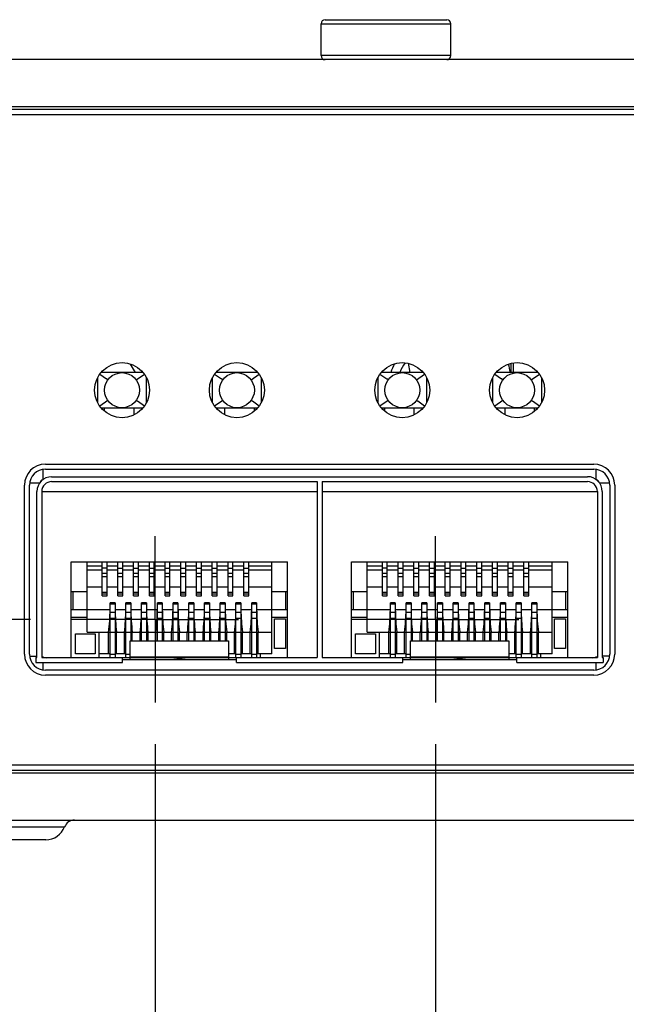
# Model space of a CAD drawing. Header units: inches. Extents: x 0 to 34, y 0 to 22.
# Tile 100 of 106: x 25.6 to 26.5, y 5.8 to 7.3. Entities that reach past the tile are written whole.
import ezdxf

# ---------------------------------------------------------------- set-up
doc = ezdxf.new("R2010")
doc.units = ezdxf.units.IN
doc.header["$LTSCALE"] = 1.87
doc.header["$MEASUREMENT"] = 0
doc.linetypes.add('CENTER', pattern=[0.6, 0.375, -0.075, 0.075, -0.075])
doc.layers.get('0').update_dxf_attribs({"linetype": 'CONTINUOUS'})
doc.layers.add('02___PRT_ALL_AXES', color=7, linetype='CONTINUOUS')
doc.layers.add('DIMENSIONS', color=7, linetype='CONTINUOUS')
doc.styles.get("Standard").update_dxf_attribs({"font": 'txt', "width": 0.8})
doc.dimstyles.new('DIMSTYLE_1', dxfattribs={"dimtxt": 0.125, "dimasz": 0.18, "dimexe": 0.125, "dimexo": 0.0625, "dimgap": 0.09, "dimtad": 0, "dimtih": 1, "dimtoh": 1, "dimlfac": 1.333333, "dimzin": 4, "dimdsep": 46, "dimtxsty": 'STANDARD', "dimblk": '_FILLED', "dimblk1": '_FILLED', "dimblk2": '_FILLED', "dimcen": 0.09, "dimadec": 0, "dimazin": 0, "dimtfac": 1, "dimtofl": 0, "dimtmove": 0, "dimatfit": 3, "dimldrblk": '_FILLED', "dimfxl": 1, "dimtolj": 1, "dimtzin": 4, "dimarcsym": 0})

# ---------------------------------------------------------------- blocks, each defined once
blk = doc.blocks.new('*D18')
at = {"layer": 'DIMENSIONS', "color": 2, "linetype": 'CONTINUOUS'}
blk.add_line((25.7835, 6.1769), (25.7835, 5.5961), dxfattribs=at)
at = {"layer": 'DIMENSIONS', "color": 2, "linetype": 'CONTINUOUS', "insert": (25.721, 5.5336), "char_height": 0.125, "width": 1.125, "attachment_point": 3, "rotation": 90, "line_spacing_factor": 0.9}
blk.add_mtext('1.33{\\Ftxt.shx;\\W1.000000;\\H0.125000; }[33.8]', dxfattribs=at)
blk = doc.blocks.new('_FILLED')
at = {"color": 0, "linetype": 'BYBLOCK'}
blk.add_solid([(0, 0), (-1, 0.1736), (-1, -0.1736)], dxfattribs=at)
blk = doc.blocks.new('*D19')
at = {"layer": 'DIMENSIONS', "color": 2, "linetype": 'CONTINUOUS'}
blk.add_line((26.2043, 6.1769), (26.2043, 5.5961), dxfattribs=at)
at = {"layer": 'DIMENSIONS', "color": 2, "linetype": 'CONTINUOUS', "insert": (26.1418, 5.5336), "char_height": 0.125, "width": 1.125, "attachment_point": 3, "rotation": 90, "line_spacing_factor": 0.9}
blk.add_mtext('1.89{\\Ftxt.shx;\\W1.000000;\\H0.125000; }[48.1]', dxfattribs=at)
blk = doc.blocks.new('*D20')
at = {"layer": 'DIMENSIONS', "color": 2, "linetype": 'CONTINUOUS'}
blk.add_line((26.7312, 6.2257), (26.7312, 5.5961), dxfattribs=at)
at = {"layer": 'DIMENSIONS', "color": 2, "linetype": 'CONTINUOUS', "insert": (26.6687, 5.5336), "char_height": 0.125, "width": 1.125, "attachment_point": 3, "rotation": 90, "line_spacing_factor": 0.9}
blk.add_mtext('2.60{\\Ftxt.shx;\\W1.000000;\\H0.125000; }[65.9]', dxfattribs=at)
blk = doc.blocks.new('*D21')
at = {"layer": 'DIMENSIONS', "color": 2, "linetype": 'CONTINUOUS'}
blk.add_line((27.1317, 6.2257), (27.1317, 5.5961), dxfattribs=at)
at = {"layer": 'DIMENSIONS', "color": 2, "linetype": 'CONTINUOUS', "insert": (27.0692, 5.5336), "char_height": 0.125, "width": 1.125, "attachment_point": 3, "rotation": 90, "line_spacing_factor": 0.9}
blk.add_mtext('3.13{\\Ftxt.shx;\\W1.000000;\\H0.125000; }[79.5]', dxfattribs=at)
blk = doc.blocks.new('*D22')
at = {"layer": 'DIMENSIONS', "color": 2, "linetype": 'CONTINUOUS'}
blk.add_line((29.3015, 6.213), (29.3015, 5.5961), dxfattribs=at)
at = {"layer": 'DIMENSIONS', "color": 2, "linetype": 'CONTINUOUS', "insert": (29.239, 5.5336), "char_height": 0.125, "width": 1.025, "attachment_point": 3, "rotation": 90, "line_spacing_factor": 0.9}
blk.add_mtext('6.02{\\Ftxt.shx;\\W1.000000;\\H0.125000; }[153]', dxfattribs=at)
blk = doc.blocks.new('*D23')
at = {"layer": 'DIMENSIONS', "color": 2, "linetype": 'CONTINUOUS'}
blk.add_line((29.9263, 6.2257), (29.9263, 5.5961), dxfattribs=at)
at = {"layer": 'DIMENSIONS', "color": 2, "linetype": 'CONTINUOUS', "insert": (29.8638, 5.5336), "char_height": 0.125, "width": 1.225, "attachment_point": 3, "rotation": 90, "line_spacing_factor": 0.9}
blk.add_mtext('6.86{\\Ftxt.shx;\\W1.000000;\\H0.125000; }[174.1]', dxfattribs=at)
blk = doc.blocks.new('*D24')
at = {"layer": 'DIMENSIONS', "color": 2, "linetype": 'CONTINUOUS'}
blk.add_line((30.3343, 6.2257), (30.3343, 5.5961), dxfattribs=at)
at = {"layer": 'DIMENSIONS', "color": 2, "linetype": 'CONTINUOUS', "insert": (30.2718, 5.5336), "char_height": 0.125, "width": 1.225, "attachment_point": 3, "rotation": 90, "line_spacing_factor": 0.9}
blk.add_mtext('7.40{\\Ftxt.shx;\\W1.000000;\\H0.125000; }[187.9]', dxfattribs=at)
blk = doc.blocks.new('*D25')
at = {"layer": 'DIMENSIONS', "color": 2, "linetype": 'CONTINUOUS'}
blk.add_line((30.7423, 6.2257), (30.7423, 5.5961), dxfattribs=at)
at = {"layer": 'DIMENSIONS', "color": 2, "linetype": 'CONTINUOUS', "insert": (30.6798, 5.5336), "char_height": 0.125, "width": 1.225, "attachment_point": 3, "rotation": 90, "line_spacing_factor": 0.9}
blk.add_mtext('7.94{\\Ftxt.shx;\\W1.000000;\\H0.125000; }[201.8]', dxfattribs=at)
blk = doc.blocks.new('*D39')
at = {"layer": 'DIMENSIONS', "color": 2, "linetype": 'CONTINUOUS'}
blk.add_line((25.5959, 6.3644), (24.3474, 6.3644), dxfattribs=at)
at = {"layer": 'DIMENSIONS', "color": 2, "linetype": 'CONTINUOUS', "insert": (24.2849, 6.4269), "char_height": 0.125, "width": 1.325, "attachment_point": 3, "line_spacing_factor": 0.9}
blk.add_mtext('2X .40{\\Ftxt.shx;\\W1.000000;\\H0.125000; }[10.2]', dxfattribs=at)

msp = doc.modelspace()

# ---------------------------------------------------------------- linework, layer by layer
at = {"color": 7, "linetype": 'CONTINUOUS'}
for p, q in [((26.0324, 7.2105), (26.0324, 7.2585)), ((26.0384, 7.2645), (26.2213, 7.2645)), ((26.2273, 7.2105), (26.2273, 7.2585)), ((31.1545, 7.2045), (24.8552, 7.2045)), ((30.9035, 7.1295), (25.1062, 7.1295)), ((25.1062, 7.122), (30.9035, 7.122)), ((25.7537, 6.735), (25.7464, 6.7476)), ((26.1634, 6.7487), (26.1655, 6.735)), ((26.318, 6.735), (26.318, 6.7487)), ((26.3216, 6.735), (26.3216, 6.7493)), ((25.6967, 6.7268), (25.6967, 6.7255)), ((25.6967, 6.7255), (25.6967, 6.6913)), ((25.7001, 6.7325), (25.7103, 6.7252)), ((25.7651, 6.735), (25.7021, 6.735)), ((25.7123, 6.7238), (25.7103, 6.7252)), ((25.7549, 6.7238), (25.7671, 6.7325)), ((25.7705, 6.6901), (25.7705, 6.7268)), ((25.8691, 6.7268), (25.8691, 6.6901)), ((25.8726, 6.7325), (25.8828, 6.7252)), ((25.9376, 6.735), (25.8745, 6.735)), ((25.8847, 6.7238), (25.8828, 6.7252)), ((25.9274, 6.7238), (25.9395, 6.7325)), ((25.943, 6.7255), (25.943, 6.7268)), ((25.943, 6.6913), (25.943, 6.7255)), ((26.1175, 6.7268), (26.1175, 6.7255)), ((26.1175, 6.7255), (26.1175, 6.6913)), ((26.1209, 6.7325), (26.1311, 6.7252)), ((26.1859, 6.735), (26.1228, 6.735)), ((26.133, 6.7238), (26.1311, 6.7252)), ((26.1757, 6.7238), (26.1878, 6.7325)), ((26.1913, 6.6901), (26.1913, 6.7268)), ((26.2899, 6.7268), (26.2899, 6.6901)), ((26.2933, 6.7325), (26.3035, 6.7252)), ((26.3584, 6.735), (26.2953, 6.735)), ((26.3055, 6.7238), (26.3035, 6.7252)), ((26.3481, 6.7238), (26.3603, 6.7325)), ((26.3637, 6.7255), (26.3637, 6.7268)), ((26.3637, 6.6913), (26.3637, 6.7255)), ((25.6967, 6.6913), (25.6967, 6.6901)), ((25.7123, 6.6931), (25.7001, 6.6843)), ((25.7021, 6.6819), (25.7651, 6.6819)), ((25.7073, 6.6767), (25.7073, 6.6819)), ((25.7516, 6.6714), (25.7516, 6.6819)), ((25.7549, 6.6931), (25.7569, 6.6917)), ((25.7671, 6.6843), (25.7569, 6.6917)), ((25.8847, 6.6931), (25.8726, 6.6843)), ((25.8745, 6.6819), (25.9376, 6.6819)), ((25.888, 6.6714), (25.888, 6.6819)), ((25.9274, 6.6931), (25.9293, 6.6917)), ((25.9395, 6.6843), (25.9293, 6.6917)), ((25.9323, 6.6767), (25.9323, 6.6819)), ((25.943, 6.6901), (25.943, 6.6913)), ((26.1175, 6.6913), (26.1175, 6.6901)), ((26.133, 6.6931), (26.1209, 6.6843)), ((26.1228, 6.6819), (26.1859, 6.6819)), ((26.1281, 6.6767), (26.1281, 6.6819)), ((26.1724, 6.6714), (26.1724, 6.6819)), ((26.1757, 6.6931), (26.1776, 6.6917)), ((26.1878, 6.6843), (26.1776, 6.6917)), ((26.3055, 6.6931), (26.2933, 6.6843)), ((26.2953, 6.6819), (26.3584, 6.6819)), ((26.3088, 6.6714), (26.3088, 6.6819)), ((26.3481, 6.6931), (26.3501, 6.6917)), ((26.3603, 6.6843), (26.3501, 6.6917)), ((26.3531, 6.6767), (26.3531, 6.6819)), ((26.3637, 6.6901), (26.3637, 6.6913)), ((25.6185, 6.5973), (26.4419, 6.5973)), ((25.6185, 6.5898), (26.4419, 6.5898)), ((25.6279, 6.5785), (26.4325, 6.5785)), ((25.587, 6.3122), (25.587, 6.5658)), ((25.5945, 6.3122), (25.5945, 6.5658)), ((25.6279, 6.5711), (26.0265, 6.5711)), ((26.0265, 6.5711), (26.0265, 6.3069)), ((26.0339, 6.5711), (26.0339, 6.3069)), ((26.0339, 6.5711), (26.4325, 6.5711)), ((26.4659, 6.5658), (26.4659, 6.3122)), ((26.4734, 6.5658), (26.4734, 6.3122)), ((25.6057, 6.3069), (25.6057, 6.5564)), ((25.6131, 6.5564), (25.6131, 6.3069)), ((26.4473, 6.5564), (26.4473, 6.3069)), ((26.4547, 6.5564), (26.4547, 6.3069)), ((25.6574, 6.3069), (25.6574, 6.4507)), ((25.6574, 6.4507), (25.9822, 6.4507)), ((25.681, 6.3452), (25.681, 6.4507)), ((25.7038, 6.4441), (25.681, 6.4441)), ((25.7038, 6.3999), (25.7038, 6.4507)), ((25.7112, 6.3999), (25.7112, 6.4507)), ((25.7274, 6.4441), (25.7112, 6.4441)), ((25.7274, 6.3999), (25.7274, 6.4507)), ((25.7348, 6.3999), (25.7348, 6.4507)), ((25.751, 6.4441), (25.7348, 6.4441)), ((25.751, 6.3999), (25.751, 6.4507)), ((25.7584, 6.3999), (25.7584, 6.4507)), ((25.7746, 6.4441), (25.7584, 6.4441)), ((25.7746, 6.3999), (25.7746, 6.4507)), ((25.782, 6.3999), (25.782, 6.4507)), ((25.7983, 6.4441), (25.782, 6.4441)), ((25.7983, 6.3999), (25.7983, 6.4507)), ((25.8056, 6.3999), (25.8056, 6.4507)), ((25.8219, 6.4441), (25.8056, 6.4441)), ((25.8219, 6.3999), (25.8219, 6.4507)), ((25.8293, 6.3999), (25.8293, 6.4507)), ((25.8455, 6.4441), (25.8293, 6.4441)), ((25.8455, 6.3999), (25.8455, 6.4507)), ((25.8529, 6.3999), (25.8529, 6.4507)), ((25.8691, 6.4441), (25.8529, 6.4441)), ((25.8691, 6.3999), (25.8691, 6.4507)), ((25.8765, 6.3999), (25.8765, 6.4507)), ((25.8928, 6.4441), (25.8765, 6.4441)), ((25.8928, 6.3999), (25.8928, 6.4507)), ((25.9001, 6.3999), (25.9001, 6.4507)), ((25.9164, 6.4441), (25.9001, 6.4441)), ((25.9164, 6.3999), (25.9164, 6.4507)), ((25.9238, 6.3999), (25.9238, 6.4507)), ((25.9586, 6.4441), (25.9238, 6.4441)), ((25.9586, 6.3128), (25.9586, 6.4507)), ((25.9822, 6.3069), (25.9822, 6.4507)), ((26.0782, 6.3069), (26.0782, 6.4507)), ((26.0782, 6.4507), (26.403, 6.4507)), ((26.1018, 6.3452), (26.1018, 6.4507)), ((26.1245, 6.4441), (26.1018, 6.4441)), ((26.1245, 6.3999), (26.1245, 6.4507)), ((26.1319, 6.3999), (26.1319, 6.4507)), ((26.1482, 6.4441), (26.1319, 6.4441)), ((26.1482, 6.3999), (26.1482, 6.4507)), ((26.1556, 6.3999), (26.1556, 6.4507)), ((26.1718, 6.4441), (26.1556, 6.4441)), ((26.1718, 6.3999), (26.1718, 6.4507)), ((26.1792, 6.3999), (26.1792, 6.4507)), ((26.1954, 6.4441), (26.1792, 6.4441)), ((26.1954, 6.3999), (26.1954, 6.4507)), ((26.2028, 6.3999), (26.2028, 6.4507)), ((26.219, 6.4441), (26.2028, 6.4441)), ((26.219, 6.3999), (26.219, 6.4507)), ((26.2264, 6.3999), (26.2264, 6.4507)), ((26.2427, 6.4441), (26.2264, 6.4441)), ((26.2427, 6.3999), (26.2427, 6.4507)), ((26.25, 6.3999), (26.25, 6.4507)), ((26.2663, 6.4441), (26.25, 6.4441)), ((26.2663, 6.3999), (26.2663, 6.4507)), ((26.2737, 6.3999), (26.2737, 6.4507)), ((26.2899, 6.4441), (26.2737, 6.4441)), ((26.2899, 6.3999), (26.2899, 6.4507)), ((26.2973, 6.3999), (26.2973, 6.4507)), ((26.3135, 6.4441), (26.2973, 6.4441)), ((26.3135, 6.3999), (26.3135, 6.4507)), ((26.3209, 6.3999), (26.3209, 6.4507)), ((26.3371, 6.4441), (26.3209, 6.4441)), ((26.3371, 6.3999), (26.3371, 6.4507)), ((26.3445, 6.3999), (26.3445, 6.4507)), ((26.3794, 6.4441), (26.3445, 6.4441)), ((26.3794, 6.3128), (26.3794, 6.4507)), ((26.403, 6.3069), (26.403, 6.4507)), ((25.7038, 6.4382), (25.681, 6.4382)), ((25.7112, 6.4412), (25.7038, 6.4412)), ((25.7112, 6.4332), (25.7038, 6.4332)), ((25.7274, 6.4382), (25.7112, 6.4382)), ((25.7274, 6.4412), (25.7348, 6.4412)), ((25.7348, 6.4332), (25.7274, 6.4332)), ((25.751, 6.4382), (25.7348, 6.4382)), ((25.751, 6.4412), (25.7584, 6.4412)), ((25.7584, 6.4332), (25.751, 6.4332)), ((25.7746, 6.4382), (25.7584, 6.4382)), ((25.7746, 6.4412), (25.782, 6.4412)), ((25.782, 6.4332), (25.7746, 6.4332)), ((25.7983, 6.4382), (25.782, 6.4382)), ((25.7983, 6.4412), (25.8056, 6.4412)), ((25.8056, 6.4332), (25.7983, 6.4332)), ((25.8219, 6.4382), (25.8056, 6.4382)), ((25.8219, 6.4412), (25.8293, 6.4412)), ((25.8293, 6.4332), (25.8219, 6.4332)), ((25.8455, 6.4382), (25.8293, 6.4382)), ((25.8455, 6.4412), (25.8529, 6.4412)), ((25.8529, 6.4332), (25.8455, 6.4332)), ((25.8691, 6.4382), (25.8529, 6.4382)), ((25.8691, 6.4412), (25.8765, 6.4412)), ((25.8765, 6.4332), (25.8691, 6.4332)), ((25.8928, 6.4382), (25.8765, 6.4382)), ((25.8928, 6.4412), (25.9001, 6.4412)), ((25.9001, 6.4332), (25.8928, 6.4332)), ((25.9164, 6.4382), (25.9001, 6.4382)), ((25.9164, 6.4412), (25.9238, 6.4412)), ((25.9238, 6.4332), (25.9164, 6.4332)), ((25.9586, 6.4382), (25.9238, 6.4382)), ((26.1245, 6.4382), (26.1018, 6.4382)), ((26.1319, 6.4412), (26.1245, 6.4412)), ((26.1319, 6.4332), (26.1245, 6.4332)), ((26.1482, 6.4382), (26.1319, 6.4382)), ((26.1482, 6.4412), (26.1556, 6.4412)), ((26.1556, 6.4332), (26.1482, 6.4332)), ((26.1718, 6.4382), (26.1556, 6.4382)), ((26.1718, 6.4412), (26.1792, 6.4412)), ((26.1792, 6.4332), (26.1718, 6.4332)), ((26.1954, 6.4382), (26.1792, 6.4382)), ((26.1954, 6.4412), (26.2028, 6.4412)), ((26.2028, 6.4332), (26.1954, 6.4332)), ((26.219, 6.4382), (26.2028, 6.4382)), ((26.219, 6.4412), (26.2264, 6.4412)), ((26.2264, 6.4332), (26.219, 6.4332)), ((26.2427, 6.4382), (26.2264, 6.4382)), ((26.2427, 6.4412), (26.25, 6.4412)), ((26.25, 6.4332), (26.2427, 6.4332)), ((26.2663, 6.4382), (26.25, 6.4382)), ((26.2663, 6.4412), (26.2737, 6.4412)), ((26.2737, 6.4332), (26.2663, 6.4332)), ((26.2899, 6.4382), (26.2737, 6.4382)), ((26.2899, 6.4412), (26.2973, 6.4412)), ((26.2973, 6.4332), (26.2899, 6.4332)), ((26.3135, 6.4382), (26.2973, 6.4382)), ((26.3135, 6.4412), (26.3209, 6.4412)), ((26.3209, 6.4332), (26.3135, 6.4332)), ((26.3371, 6.4382), (26.3209, 6.4382)), ((26.3371, 6.4412), (26.3445, 6.4412)), ((26.3445, 6.4332), (26.3371, 6.4332)), ((26.3794, 6.4382), (26.3445, 6.4382)), ((25.7112, 6.4281), (25.7038, 6.4281)), ((25.7348, 6.4281), (25.7274, 6.4281)), ((25.7584, 6.4281), (25.751, 6.4281)), ((25.782, 6.4281), (25.7746, 6.4281)), ((25.8056, 6.4281), (25.7983, 6.4281)), ((25.8293, 6.4281), (25.8219, 6.4281)), ((25.8529, 6.4281), (25.8455, 6.4281)), ((25.8765, 6.4281), (25.8691, 6.4281)), ((25.9001, 6.4281), (25.8928, 6.4281)), ((25.9238, 6.4281), (25.9164, 6.4281)), ((26.1319, 6.4281), (26.1245, 6.4281)), ((26.1556, 6.4281), (26.1482, 6.4281)), ((26.1792, 6.4281), (26.1718, 6.4281)), ((26.2028, 6.4281), (26.1954, 6.4281)), ((26.2264, 6.4281), (26.219, 6.4281)), ((26.25, 6.4281), (26.2427, 6.4281)), ((26.2737, 6.4281), (26.2663, 6.4281)), ((26.2973, 6.4281), (26.2899, 6.4281)), ((26.3209, 6.4281), (26.3135, 6.4281)), ((26.3445, 6.4281), (26.3371, 6.4281)), ((25.6574, 6.4064), (25.681, 6.4064)), ((25.6604, 6.3789), (25.6604, 6.4064)), ((25.681, 6.4132), (25.7038, 6.4132)), ((25.7038, 6.4027), (25.7112, 6.4027)), ((25.7038, 6.3999), (25.7112, 6.3999)), ((25.7112, 6.4132), (25.7274, 6.4132)), ((25.7274, 6.4027), (25.7348, 6.4027)), ((25.7274, 6.3999), (25.7348, 6.3999)), ((25.7348, 6.4132), (25.751, 6.4132)), ((25.751, 6.4027), (25.7584, 6.4027)), ((25.751, 6.3999), (25.7584, 6.3999)), ((25.7584, 6.4132), (25.7746, 6.4132)), ((25.7746, 6.4027), (25.782, 6.4027)), ((25.7746, 6.3999), (25.782, 6.3999)), ((25.782, 6.4132), (25.7983, 6.4132)), ((25.7983, 6.4027), (25.8056, 6.4027)), ((25.7983, 6.3999), (25.8056, 6.3999)), ((25.8056, 6.4132), (25.8219, 6.4132)), ((25.8219, 6.4027), (25.8293, 6.4027)), ((25.8219, 6.3999), (25.8293, 6.3999)), ((25.8293, 6.4132), (25.8455, 6.4132)), ((25.8455, 6.4027), (25.8529, 6.4027)), ((25.8455, 6.3999), (25.8529, 6.3999)), ((25.8529, 6.4132), (25.8691, 6.4132)), ((25.8691, 6.4027), (25.8765, 6.4027)), ((25.8691, 6.3999), (25.8765, 6.3999)), ((25.8765, 6.4132), (25.8928, 6.4132)), ((25.8928, 6.4027), (25.9001, 6.4027)), ((25.8928, 6.3999), (25.9001, 6.3999)), ((25.9001, 6.4132), (25.9164, 6.4132)), ((25.9164, 6.4027), (25.9238, 6.4027)), ((25.9164, 6.3999), (25.9238, 6.3999)), ((25.9238, 6.4132), (25.9586, 6.4132)), ((25.9586, 6.4064), (25.9822, 6.4064)), ((25.9793, 6.3789), (25.9793, 6.4064)), ((26.0782, 6.4064), (26.1018, 6.4064)), ((26.0811, 6.3789), (26.0811, 6.4064)), ((26.1018, 6.4132), (26.1245, 6.4132)), ((26.1245, 6.4027), (26.1319, 6.4027)), ((26.1245, 6.3999), (26.1319, 6.3999)), ((26.1319, 6.4132), (26.1482, 6.4132)), ((26.1482, 6.4027), (26.1556, 6.4027)), ((26.1482, 6.3999), (26.1556, 6.3999)), ((26.1556, 6.4132), (26.1718, 6.4132)), ((26.1718, 6.4027), (26.1792, 6.4027)), ((26.1718, 6.3999), (26.1792, 6.3999)), ((26.1792, 6.4132), (26.1954, 6.4132)), ((26.1954, 6.4027), (26.2028, 6.4027)), ((26.1954, 6.3999), (26.2028, 6.3999)), ((26.2028, 6.4132), (26.219, 6.4132)), ((26.219, 6.4027), (26.2264, 6.4027)), ((26.219, 6.3999), (26.2264, 6.3999)), ((26.2264, 6.4132), (26.2427, 6.4132)), ((26.2427, 6.4027), (26.25, 6.4027)), ((26.2427, 6.3999), (26.25, 6.3999)), ((26.25, 6.4132), (26.2663, 6.4132)), ((26.2663, 6.4027), (26.2737, 6.4027)), ((26.2663, 6.3999), (26.2737, 6.3999)), ((26.2737, 6.4132), (26.2899, 6.4132)), ((26.2899, 6.4027), (26.2973, 6.4027)), ((26.2899, 6.3999), (26.2973, 6.3999)), ((26.2973, 6.4132), (26.3135, 6.4132)), ((26.3135, 6.4027), (26.3209, 6.4027)), ((26.3135, 6.3999), (26.3209, 6.3999)), ((26.3209, 6.4132), (26.3371, 6.4132)), ((26.3371, 6.4027), (26.3445, 6.4027)), ((26.3371, 6.3999), (26.3445, 6.3999)), ((26.3445, 6.4132), (26.3794, 6.4132)), ((26.3794, 6.4064), (26.403, 6.4064)), ((26.4, 6.3789), (26.4, 6.4064)), ((25.7157, 6.3069), (25.7157, 6.3894)), ((25.7231, 6.3894), (25.7157, 6.3894)), ((25.7231, 6.3894), (25.7231, 6.3069)), ((25.7394, 6.3069), (25.7394, 6.3894)), ((25.7467, 6.3894), (25.7394, 6.3894)), ((25.7467, 6.3894), (25.7467, 6.332)), ((25.763, 6.332), (25.763, 6.3894)), ((25.7704, 6.3894), (25.763, 6.3894)), ((25.7704, 6.3894), (25.7704, 6.332)), ((25.7866, 6.332), (25.7866, 6.3894)), ((25.794, 6.3894), (25.7866, 6.3894)), ((25.794, 6.3894), (25.794, 6.332)), ((25.8102, 6.332), (25.8102, 6.3894)), ((25.8176, 6.3894), (25.8102, 6.3894)), ((25.8176, 6.3894), (25.8176, 6.332)), ((25.8338, 6.332), (25.8338, 6.3894)), ((25.8412, 6.3894), (25.8338, 6.3894)), ((25.8412, 6.3894), (25.8412, 6.332)), ((25.8575, 6.332), (25.8575, 6.3894)), ((25.8649, 6.3894), (25.8575, 6.3894)), ((25.8649, 6.3894), (25.8649, 6.332)), ((25.8811, 6.332), (25.8811, 6.3894)), ((25.8885, 6.3894), (25.8811, 6.3894)), ((25.8885, 6.3894), (25.8885, 6.332)), ((25.9047, 6.3069), (25.9047, 6.3894)), ((25.9121, 6.3894), (25.9047, 6.3894)), ((25.9121, 6.3894), (25.9121, 6.3069)), ((25.9283, 6.3069), (25.9283, 6.3894)), ((25.9357, 6.3894), (25.9283, 6.3894)), ((25.9357, 6.3894), (25.9357, 6.3069)), ((26.1365, 6.3069), (26.1365, 6.3894)), ((26.1439, 6.3894), (26.1365, 6.3894)), ((26.1439, 6.3894), (26.1439, 6.3069)), ((26.1601, 6.3069), (26.1601, 6.3894)), ((26.1675, 6.3894), (26.1601, 6.3894)), ((26.1675, 6.3894), (26.1675, 6.332)), ((26.1837, 6.332), (26.1837, 6.3894)), ((26.1911, 6.3894), (26.1837, 6.3894)), ((26.1911, 6.3894), (26.1911, 6.332)), ((26.2074, 6.332), (26.2074, 6.3894)), ((26.2148, 6.3894), (26.2074, 6.3894)), ((26.2148, 6.3894), (26.2148, 6.332)), ((26.231, 6.332), (26.231, 6.3894)), ((26.2384, 6.3894), (26.231, 6.3894)), ((26.2384, 6.3894), (26.2384, 6.332)), ((26.2546, 6.332), (26.2546, 6.3894)), ((26.262, 6.3894), (26.2546, 6.3894)), ((26.262, 6.3894), (26.262, 6.332)), ((26.2782, 6.332), (26.2782, 6.3894)), ((26.2856, 6.3894), (26.2782, 6.3894)), ((26.2856, 6.3894), (26.2856, 6.332)), ((26.3019, 6.332), (26.3019, 6.3894)), ((26.3092, 6.3894), (26.3019, 6.3894)), ((26.3092, 6.3894), (26.3092, 6.332)), ((26.3255, 6.3069), (26.3255, 6.3894)), ((26.3329, 6.3894), (26.3255, 6.3894)), ((26.3329, 6.3894), (26.3329, 6.3069)), ((26.3491, 6.3069), (26.3491, 6.3894)), ((26.3565, 6.3894), (26.3491, 6.3894)), ((26.3565, 6.3894), (26.3565, 6.3069)), ((25.7157, 6.3789), (25.6574, 6.3789)), ((25.7394, 6.3789), (25.7231, 6.3789)), ((25.763, 6.3789), (25.7467, 6.3789)), ((25.7866, 6.3789), (25.7704, 6.3789)), ((25.8102, 6.3789), (25.794, 6.3789)), ((25.8338, 6.3789), (25.8176, 6.3789)), ((25.8575, 6.3789), (25.8412, 6.3789)), ((25.8811, 6.3789), (25.8649, 6.3789)), ((25.9047, 6.3789), (25.8885, 6.3789)), ((25.9283, 6.3789), (25.9121, 6.3789)), ((25.9822, 6.3789), (25.9357, 6.3789)), ((26.1365, 6.3789), (26.0782, 6.3789)), ((26.1601, 6.3789), (26.1439, 6.3789)), ((26.1837, 6.3789), (26.1675, 6.3789)), ((26.2074, 6.3789), (26.1911, 6.3789)), ((26.231, 6.3789), (26.2148, 6.3789)), ((26.2546, 6.3789), (26.2384, 6.3789)), ((26.2782, 6.3789), (26.262, 6.3789)), ((26.3019, 6.3789), (26.2856, 6.3789)), ((26.3255, 6.3789), (26.3092, 6.3789)), ((26.3491, 6.3789), (26.3329, 6.3789)), ((26.403, 6.3789), (26.3565, 6.3789)), ((25.681, 6.3671), (25.6574, 6.3671)), ((25.9822, 6.3671), (25.9586, 6.3671)), ((25.9624, 6.3204), (25.9624, 6.3653)), ((25.9624, 6.3653), (25.979, 6.3653)), ((25.979, 6.3653), (25.979, 6.3204)), ((26.1018, 6.3671), (26.0782, 6.3671)), ((26.403, 6.3671), (26.3794, 6.3671)), ((26.3832, 6.3204), (26.3832, 6.3653)), ((26.3832, 6.3653), (26.3997, 6.3653)), ((26.3997, 6.3653), (26.3997, 6.3204)), ((25.6636, 6.3128), (25.6636, 6.3429)), ((25.6636, 6.3429), (25.6934, 6.3429)), ((25.681, 6.3452), (25.9586, 6.3452)), ((25.6934, 6.3429), (25.6934, 6.3128)), ((25.6988, 6.3452), (25.6988, 6.3069)), ((25.7135, 6.3128), (25.7135, 6.3452)), ((25.7253, 6.3128), (25.7253, 6.3452)), ((25.7371, 6.3128), (25.7371, 6.3452)), ((25.749, 6.332), (25.749, 6.3452)), ((25.7608, 6.332), (25.7608, 6.3452)), ((25.7726, 6.332), (25.7726, 6.3452)), ((25.7844, 6.332), (25.7844, 6.3452)), ((25.7962, 6.332), (25.7962, 6.3452)), ((25.808, 6.332), (25.808, 6.3452)), ((25.8198, 6.332), (25.8198, 6.3452)), ((25.8316, 6.332), (25.8316, 6.3452)), ((25.8434, 6.332), (25.8434, 6.3452)), ((25.8553, 6.332), (25.8553, 6.3452)), ((25.8671, 6.332), (25.8671, 6.3452)), ((25.8789, 6.332), (25.8789, 6.3452)), ((25.8907, 6.332), (25.8907, 6.3452)), ((25.9025, 6.3128), (25.9025, 6.3452)), ((25.9143, 6.3128), (25.9143, 6.3452)), ((25.9261, 6.3128), (25.9261, 6.3452)), ((25.9379, 6.3128), (25.9379, 6.3452)), ((26.0844, 6.3128), (26.0844, 6.3429)), ((26.0844, 6.3429), (26.1142, 6.3429)), ((26.1018, 6.3452), (26.3794, 6.3452)), ((26.1142, 6.3429), (26.1142, 6.3128)), ((26.1195, 6.3452), (26.1195, 6.3069)), ((26.1343, 6.3128), (26.1343, 6.3452)), ((26.1461, 6.3128), (26.1461, 6.3452)), ((26.1579, 6.3128), (26.1579, 6.3452)), ((26.1697, 6.332), (26.1697, 6.3452)), ((26.1815, 6.332), (26.1815, 6.3452)), ((26.1933, 6.332), (26.1933, 6.3452)), ((26.2052, 6.332), (26.2052, 6.3452)), ((26.217, 6.332), (26.217, 6.3452)), ((26.2288, 6.332), (26.2288, 6.3452)), ((26.2406, 6.332), (26.2406, 6.3452)), ((26.2524, 6.332), (26.2524, 6.3452)), ((26.2642, 6.332), (26.2642, 6.3452)), ((26.276, 6.332), (26.276, 6.3452)), ((26.2878, 6.332), (26.2878, 6.3452)), ((26.2996, 6.332), (26.2996, 6.3452)), ((26.3115, 6.332), (26.3115, 6.3452)), ((26.3233, 6.3128), (26.3233, 6.3452)), ((26.3351, 6.3128), (26.3351, 6.3452)), ((26.3469, 6.3128), (26.3469, 6.3452)), ((26.3587, 6.3128), (26.3587, 6.3452)), ((25.746, 6.3042), (25.746, 6.332)), ((25.746, 6.332), (25.8936, 6.332)), ((25.8936, 6.332), (25.8936, 6.3042)), ((26.1668, 6.3042), (26.1668, 6.332)), ((26.1668, 6.332), (26.3144, 6.332)), ((26.3144, 6.332), (26.3144, 6.3042)), ((25.6934, 6.3128), (25.6636, 6.3128)), ((25.7157, 6.3128), (25.6988, 6.3128)), ((25.7157, 6.3119), (25.7231, 6.3119)), ((25.7394, 6.3128), (25.7231, 6.3128)), ((25.7394, 6.3119), (25.746, 6.3119)), ((25.9047, 6.3128), (25.8936, 6.3128)), ((25.9047, 6.3119), (25.9121, 6.3119)), ((25.9283, 6.3128), (25.9121, 6.3128)), ((25.9283, 6.3119), (25.9357, 6.3119)), ((25.9586, 6.3128), (25.9357, 6.3128)), ((25.9409, 6.3128), (25.9409, 6.3069)), ((25.979, 6.3204), (25.9624, 6.3204)), ((26.1142, 6.3128), (26.0844, 6.3128)), ((26.1365, 6.3128), (26.1195, 6.3128)), ((26.1365, 6.3119), (26.1439, 6.3119)), ((26.1601, 6.3128), (26.1439, 6.3128)), ((26.1601, 6.3119), (26.1668, 6.3119)), ((26.3255, 6.3128), (26.3144, 6.3128)), ((26.3255, 6.3119), (26.3329, 6.3119)), ((26.3491, 6.3128), (26.3329, 6.3128)), ((26.3491, 6.3119), (26.3565, 6.3119)), ((26.3794, 6.3128), (26.3565, 6.3128)), ((26.3617, 6.3128), (26.3617, 6.3069)), ((26.3997, 6.3204), (26.3832, 6.3204)), ((25.6043, 6.3069), (25.6043, 6.2995)), ((25.6043, 6.3069), (25.6057, 6.3069)), ((25.6043, 6.2995), (25.7342, 6.2995)), ((25.6131, 6.3069), (25.746, 6.3069)), ((25.7342, 6.2995), (25.7342, 6.3069)), ((25.7342, 6.3042), (25.9055, 6.3042)), ((25.746, 6.3083), (25.8936, 6.3083)), ((25.8936, 6.3068), (25.746, 6.3068)), ((25.8936, 6.3069), (26.0265, 6.3069)), ((25.9055, 6.2995), (25.9055, 6.3069)), ((25.9055, 6.2995), (26.155, 6.2995)), ((26.0339, 6.3069), (26.1668, 6.3069)), ((26.155, 6.2995), (26.155, 6.3069)), ((26.155, 6.3042), (26.3262, 6.3042)), ((26.1668, 6.3083), (26.3144, 6.3083)), ((26.3144, 6.3068), (26.1668, 6.3068)), ((26.3144, 6.3069), (26.4473, 6.3069)), ((26.3262, 6.2995), (26.3262, 6.3069)), ((26.3262, 6.2995), (26.4561, 6.2995)), ((26.4547, 6.3069), (26.4561, 6.3069)), ((26.4561, 6.3069), (26.4561, 6.2995)), ((26.4419, 6.2882), (25.6185, 6.2882)), ((26.4419, 6.2807), (25.6185, 6.2807)), ((30.9035, 6.1455), (25.1062, 6.1455)), ((25.1062, 6.138), (30.9035, 6.138)), ((24.8552, 6.063), (31.1545, 6.063)), ((25.6193, 6.0336), (25.2404, 6.0336))]:
    msp.add_line(p, q, dxfattribs=at)
at = {"color": 9, "linetype": 'CONTINUOUS'}
for p, q in [((26.0324, 7.2585), (26.2273, 7.2585)), ((26.2273, 7.2105), (26.0324, 7.2105)), ((24.7849, 7.1342), (31.2248, 7.1342)), ((25.6152, 6.5745), (25.6152, 6.5895)), ((26.4452, 6.5895), (26.4452, 6.5745)), ((25.5947, 6.5691), (25.6097, 6.5691)), ((26.4507, 6.5691), (26.4657, 6.5691)), ((25.6131, 6.5564), (26.0265, 6.5564)), ((26.0339, 6.5564), (26.4473, 6.5564)), ((25.7112, 6.4045), (25.7038, 6.4045)), ((25.7348, 6.4045), (25.7274, 6.4045)), ((25.7584, 6.4045), (25.751, 6.4045)), ((25.782, 6.4045), (25.7746, 6.4045)), ((25.8056, 6.4045), (25.7983, 6.4045)), ((25.8293, 6.4045), (25.8219, 6.4045)), ((25.8529, 6.4045), (25.8455, 6.4045)), ((25.8765, 6.4045), (25.8691, 6.4045)), ((25.9001, 6.4045), (25.8928, 6.4045)), ((25.9238, 6.4045), (25.9164, 6.4045)), ((26.1319, 6.4045), (26.1245, 6.4045)), ((26.1556, 6.4045), (26.1482, 6.4045)), ((26.1792, 6.4045), (26.1718, 6.4045)), ((26.2028, 6.4045), (26.1954, 6.4045)), ((26.2264, 6.4045), (26.219, 6.4045)), ((26.25, 6.4045), (26.2427, 6.4045)), ((26.2737, 6.4045), (26.2663, 6.4045)), ((26.2973, 6.4045), (26.2899, 6.4045)), ((26.3209, 6.4045), (26.3135, 6.4045)), ((26.3445, 6.4045), (26.3371, 6.4045)), ((25.7157, 6.3876), (25.7231, 6.3876)), ((25.7394, 6.3876), (25.7467, 6.3876)), ((25.763, 6.3876), (25.7704, 6.3876)), ((25.7866, 6.3876), (25.794, 6.3876)), ((25.8102, 6.3876), (25.8176, 6.3876)), ((25.8338, 6.3876), (25.8412, 6.3876)), ((25.8575, 6.3876), (25.8649, 6.3876)), ((25.8811, 6.3876), (25.8885, 6.3876)), ((25.9047, 6.3876), (25.9121, 6.3876)), ((25.9283, 6.3876), (25.9357, 6.3876)), ((26.1365, 6.3876), (26.1439, 6.3876)), ((26.1601, 6.3876), (26.1675, 6.3876)), ((26.1837, 6.3876), (26.1911, 6.3876)), ((26.2074, 6.3876), (26.2148, 6.3876)), ((26.231, 6.3876), (26.2384, 6.3876)), ((26.2546, 6.3876), (26.262, 6.3876)), ((26.2782, 6.3876), (26.2856, 6.3876)), ((26.3019, 6.3876), (26.3092, 6.3876)), ((26.3255, 6.3876), (26.3329, 6.3876)), ((26.3491, 6.3876), (26.3565, 6.3876)), ((25.7231, 6.3746), (25.7157, 6.3746)), ((25.7467, 6.3746), (25.7394, 6.3746)), ((25.7704, 6.3746), (25.763, 6.3746)), ((25.794, 6.3746), (25.7866, 6.3746)), ((25.8176, 6.3746), (25.8102, 6.3746)), ((25.8412, 6.3746), (25.8338, 6.3746)), ((25.8649, 6.3746), (25.8575, 6.3746)), ((25.8885, 6.3746), (25.8811, 6.3746)), ((25.9121, 6.3746), (25.9047, 6.3746)), ((25.9357, 6.3746), (25.9283, 6.3746)), ((26.1439, 6.3746), (26.1365, 6.3746)), ((26.1675, 6.3746), (26.1601, 6.3746)), ((26.1911, 6.3746), (26.1837, 6.3746)), ((26.2148, 6.3746), (26.2074, 6.3746)), ((26.2384, 6.3746), (26.231, 6.3746)), ((26.262, 6.3746), (26.2546, 6.3746)), ((26.2856, 6.3746), (26.2782, 6.3746)), ((26.3092, 6.3746), (26.3019, 6.3746)), ((26.3329, 6.3746), (26.3255, 6.3746)), ((26.3565, 6.3746), (26.3491, 6.3746)), ((25.7157, 6.3663), (25.7231, 6.3663)), ((25.7394, 6.3663), (25.7467, 6.3663)), ((25.763, 6.3663), (25.7704, 6.3663)), ((25.7866, 6.3663), (25.794, 6.3663)), ((25.8102, 6.3663), (25.8176, 6.3663)), ((25.8338, 6.3663), (25.8412, 6.3663)), ((25.8575, 6.3663), (25.8649, 6.3663)), ((25.8811, 6.3663), (25.8885, 6.3663)), ((25.9047, 6.3663), (25.9121, 6.3663)), ((25.9283, 6.3663), (25.9357, 6.3663)), ((26.1365, 6.3663), (26.1439, 6.3663)), ((26.1601, 6.3663), (26.1675, 6.3663)), ((26.1837, 6.3663), (26.1911, 6.3663)), ((26.2074, 6.3663), (26.2148, 6.3663)), ((26.231, 6.3663), (26.2384, 6.3663)), ((26.2546, 6.3663), (26.262, 6.3663)), ((26.2782, 6.3663), (26.2856, 6.3663)), ((26.3019, 6.3663), (26.3092, 6.3663)), ((26.3255, 6.3663), (26.3329, 6.3663)), ((26.3491, 6.3663), (26.3565, 6.3663)), ((25.5947, 6.3089), (25.6057, 6.3089)), ((25.6152, 6.2885), (25.6152, 6.2995)), ((26.4452, 6.2995), (26.4452, 6.2885)), ((26.4657, 6.3089), (26.4547, 6.3089)), ((31.2248, 6.1334), (24.7849, 6.1334)), ((25.2124, 6.053), (25.6474, 6.053))]:
    msp.add_line(p, q, dxfattribs=at)
at = {"color": 7, "linetype": 'CONTINUOUS'}
for centre, radius in [((25.7336, 6.7084), 0.0413), ((25.906, 6.7084), 0.0413), ((26.1544, 6.7084), 0.0413), ((26.3268, 6.7084), 0.0413), ((25.7336, 6.7084), 0.0263), ((25.906, 6.7084), 0.0263), ((26.1544, 6.7084), 0.0263), ((26.3268, 6.7084), 0.0263)]:
    msp.add_circle(centre, radius, dxfattribs=at)
for centre, radius, start, end in [((26.0384, 7.2585), 0.00599, 90, 180), ((26.2213, 7.2585), 0.00599, 0, 90), ((26.0384, 7.2105), 0.00599, 180, 270), ((26.2213, 7.2105), 0.00599, 270, 360), ((26.2008, 6.7174), 0.0658, 152.3053, 164.4646), ((26.2008, 6.7174), 0.0529, 142.6885, 160.5285), ((26.2008, 6.7174), 0.1172, 8.6477, 14.9582), ((25.6185, 6.5658), 0.0315, 90, 180), ((26.4419, 6.5658), 0.0315, 0, 90), ((25.6185, 6.5658), 0.024, 90, 180), ((25.6279, 6.5564), 0.0221, 90, 180), ((26.4325, 6.5564), 0.0221, 0, 90.0059), ((26.4419, 6.5658), 0.024, 0, 90), ((25.6152, 6.5691), 0.00472, 104.1757, 165.8232), ((25.6279, 6.5564), 0.0148, 90, 180), ((26.4325, 6.5564), 0.0148, 0, 90), ((26.4452, 6.5691), 0.00472, 14.1653, 75.8337), ((25.399, 6.3828), 0.3167, 353.1829, 359.2885), ((26.04, 6.3829), 0.3169, 180.7133, 186.8152), ((25.4227, 6.3828), 0.3167, 353.1829, 359.2885), ((26.0636, 6.3829), 0.3169, 180.7133, 186.8152), ((25.4463, 6.3828), 0.3167, 353.1829, 359.2885), ((26.0872, 6.3829), 0.3169, 180.7133, 186.8152), ((25.4699, 6.3828), 0.3167, 353.1829, 359.2885), ((26.1109, 6.3829), 0.3169, 180.7133, 186.8152), ((25.4935, 6.3828), 0.3167, 353.1829, 359.2885), ((26.1345, 6.3829), 0.3169, 180.7133, 186.8152), ((25.5172, 6.3828), 0.3167, 353.1829, 359.2885), ((26.1581, 6.3829), 0.3169, 180.7133, 186.8152), ((25.5408, 6.3828), 0.3167, 353.1829, 359.2885), ((26.1817, 6.3829), 0.3169, 180.7133, 186.8152), ((25.5644, 6.3828), 0.3167, 353.1829, 359.2885), ((26.2054, 6.3829), 0.3169, 180.7133, 186.8152), ((25.588, 6.3828), 0.3167, 353.1829, 359.2885), ((26.229, 6.3829), 0.3169, 180.7133, 186.8152), ((25.6116, 6.3828), 0.3167, 353.1829, 359.2885), ((26.2526, 6.3829), 0.3169, 180.7133, 186.8152), ((25.8198, 6.3828), 0.3167, 353.1829, 359.2885), ((26.4608, 6.3829), 0.3169, 180.7133, 186.8152), ((25.8434, 6.3828), 0.3167, 353.1829, 359.2885), ((26.4844, 6.3829), 0.3169, 180.7133, 186.8152), ((25.8671, 6.3828), 0.3167, 353.1829, 359.2885), ((26.508, 6.3829), 0.3169, 180.7133, 186.8152), ((25.8907, 6.3828), 0.3167, 353.1829, 359.2885), ((26.5316, 6.3829), 0.3169, 180.7133, 186.8152), ((25.9143, 6.3828), 0.3167, 353.1829, 359.2885), ((26.5553, 6.3829), 0.3169, 180.7133, 186.8152), ((25.9379, 6.3828), 0.3167, 353.1829, 359.2885), ((26.5789, 6.3829), 0.3169, 180.7133, 186.8152), ((25.9615, 6.3828), 0.3167, 353.1829, 359.2885), ((26.6025, 6.3829), 0.3169, 180.7133, 186.8152), ((25.9852, 6.3828), 0.3167, 353.1829, 359.2885), ((26.6261, 6.3829), 0.3169, 180.7133, 186.8152), ((26.0088, 6.3828), 0.3167, 353.1829, 359.2885), ((26.6497, 6.3829), 0.3169, 180.7133, 186.8152), ((26.0324, 6.3828), 0.3167, 353.1829, 359.2885), ((26.6734, 6.3829), 0.3169, 180.7133, 186.8152), ((25.6185, 6.3122), 0.0315, 180, 270), ((25.6185, 6.3122), 0.024, 180, 270), ((26.4419, 6.3122), 0.0315, 270, 360), ((26.4419, 6.3122), 0.024, 270, 360), ((25.6205, 6.3216), 0.0148, 239.9737, 270), ((26.4399, 6.3216), 0.0148, 270, 300.0263), ((25.662, 6.0474), 0.0156, 90, 159.1904), ((25.6193, 6.0636), 0.03, 270, 339.1904)]:
    msp.add_arc(centre, radius, start, end, dxfattribs=at)
at = {"color": 9, "linetype": 'CONTINUOUS'}
msp.add_arc((25.7274, 6.7223), 0.029, 25.8674, 29.9991, dxfattribs=at)
at = {"color": 7, "linetype": 'CONTINUOUS'}
for points in [[(25.8297, 6.3068), (25.8295, 6.3068), (25.8293, 6.3067), (25.8287, 6.3065), (25.8278, 6.3063), (25.8267, 6.3062), (25.8255, 6.306), (25.8242, 6.3059), (25.8228, 6.3058), (25.8213, 6.3057), (25.8198, 6.3057), (25.8183, 6.3057), (25.8169, 6.3058), (25.8155, 6.3059), (25.8141, 6.306), (25.8129, 6.3062), (25.8118, 6.3063), (25.811, 6.3065), (25.8104, 6.3067), (25.8101, 6.3068), (25.81, 6.3068)], [(26.2504, 6.3068), (26.2503, 6.3068), (26.25, 6.3067), (26.2494, 6.3065), (26.2486, 6.3063), (26.2475, 6.3062), (26.2463, 6.306), (26.2449, 6.3059), (26.2435, 6.3058), (26.2421, 6.3057), (26.2406, 6.3057), (26.2391, 6.3057), (26.2376, 6.3058), (26.2362, 6.3059), (26.2349, 6.306), (26.2337, 6.3062), (26.2326, 6.3063), (26.2317, 6.3065), (26.2311, 6.3067), (26.2309, 6.3068), (26.2308, 6.3068)]]:
    msp.add_open_spline(points, degree=3, knots=[0, 0, 0, 0, 0.020222, 0.042404, 0.092345, 0.149118, 0.211828, 0.279443, 0.350828, 0.424768, 0.5, 0.575232, 0.649172, 0.720557, 0.788172, 0.850882, 0.907655, 0.957596, 0.979778, 1, 1, 1, 1], dxfattribs=at)
at = {"layer": '02___PRT_ALL_AXES', "color": 7, "linetype": 'CENTER'}
for p, q in [((25.7835, 6.3644), (25.7835, 6.4895)), ((26.2043, 6.3644), (26.2043, 6.4895)), ((25.7835, 6.3644), (25.6584, 6.3644)), ((25.7835, 6.3644), (25.7835, 6.2394)), ((25.7835, 6.3644), (25.9086, 6.3644)), ((26.2043, 6.3644), (26.0792, 6.3644)), ((26.2043, 6.3644), (26.2043, 6.2394)), ((26.2043, 6.3644), (26.3293, 6.3644))]:
    msp.add_line(p, q, dxfattribs=at)

# ---------------------------------------------------------------- dimensions: what is measured, and where the dimension line sits
at = {"layer": 'DIMENSIONS', "color": 2, "linetype": 'CONTINUOUS'}
dim = msp.add_ordinate_dim(feature_location=(25.5959, 6.3644), offset=(-1.2486, 0), dtype=0, origin=(25.6584, 6.063), text='2X <>', dimstyle='DIMSTYLE_1', override={"dimtad": 1, "dimtih": 0, "dimtoh": 0}, dxfattribs=at)
dim.commit()
dim.dimension.update_dxf_attribs({"geometry": '*D39', "text_midpoint": (23.6224, 6.3644)})
for feature_location, offset, origin, picture, middle in [((26.7312, 6.2257), (0, -0.6295), (24.7849, 6.2882), '*D20', (26.7312, 4.9711)), ((27.1317, 6.2257), (0, -0.6295), (24.7849, 6.2882), '*D21', (27.1317, 4.9711)), ((29.9263, 6.2257), (0, -0.6295), (24.7849, 6.2882), '*D23', (29.9263, 4.9211)), ((30.3343, 6.2257), (0, -0.6295), (24.7849, 6.2882), '*D24', (30.3343, 4.9211)), ((30.7423, 6.2257), (0, -0.6295), (24.7849, 6.2882), '*D25', (30.7423, 4.9211)), ((29.3015, 6.213), (0, -0.6169), (24.7849, 6.2755), '*D22', (29.3015, 5.0211)), ((25.7835, 6.1769), (0, -0.5807), (24.7849, 6.2394), '*D18', (25.7835, 4.9711)), ((26.2043, 6.1769), (0, -0.5807), (24.7849, 6.2394), '*D19', (26.2043, 4.9711))]:
    dim = msp.add_ordinate_dim(feature_location=feature_location, offset=offset, dtype=1, origin=origin, dimstyle='DIMSTYLE_1', override={"dimtad": 1, "dimtih": 0, "dimtoh": 0}, dxfattribs=at)
    dim.commit()
    dim.dimension.update_dxf_attribs({"geometry": picture, "text_midpoint": middle})

doc.saveas('drawing.dxf')
